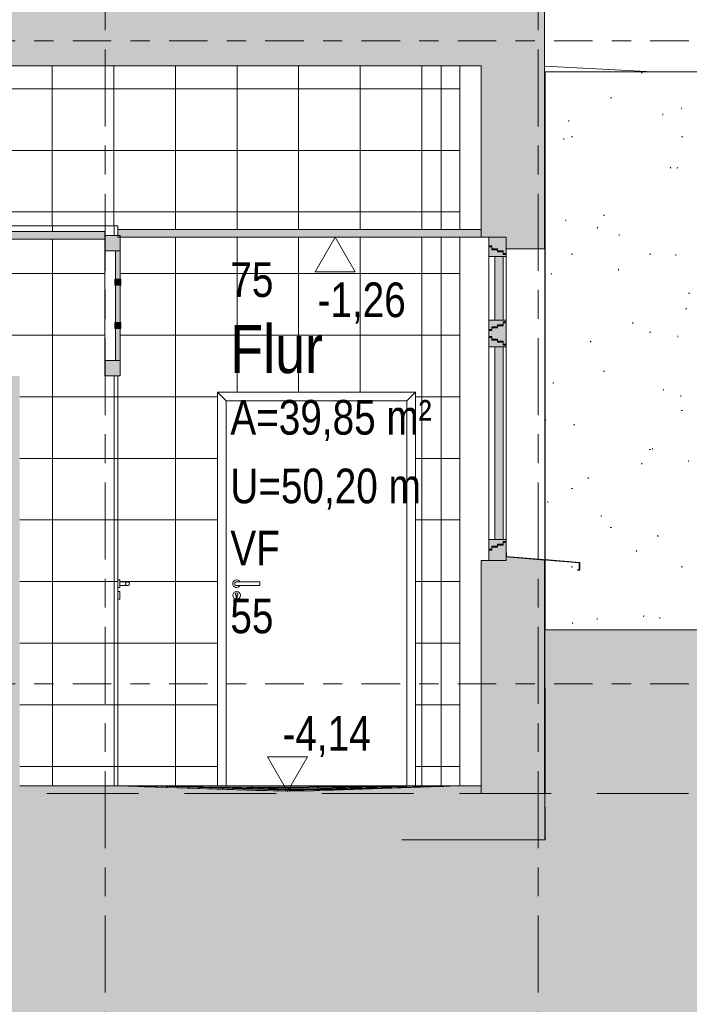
# Model space of a CAD drawing. Header units: metres. Extents: x 2 to 230, y -14 to 869.
# Tile 35 of 71: x 69.37 to 72.84, y -8.04 to -2.92. Entities that reach past the tile are written whole.
import ezdxf

# ---------------------------------------------------------------- set-up
doc = ezdxf.new("R2010")
doc.units = ezdxf.units.M
for name, pattern in [('_Ebene_', [0.4, 0.2, -0.1, 0, -0.1]), ('_Rasterlinie_', [0.75, 0.4, -0.1, 0.15, -0.1]), ('Abgebrochen', [0.714375, 0.47625, -0.238125])]:
    doc.linetypes.add(name, pattern=pattern)
for name, color, linetype, lineweight in [('A_Detailelemente', 7, 'Continuous', 9), ('A_Ebenen', 50, 'Continuous', 5), ('A_Fassade', 113, 'Continuous', 5), ('A_Fenster', 45, 'Continuous', 5), ('A_Fenster_Glas', 5, 'Continuous', 5), ('A_Geschossdecken', 7, 'Continuous', 5), ('A_Geschossdecken_Oberflächenschraffur', 7, 'Continuous', 5), ('A_Geschossdecken_Schraffur', 7, 'Continuous', 5), ('A_Hoehenkoten', 124, 'Continuous', 5), ('A_Raster', 128, 'Continuous', 5), ('A_Raum-Txt', 16, 'Continuous', 5), ('A_Tuer', 128, 'Continuous', 5), ('A_Türen_Rahmen', 128, 'Continuous', 5), ('A_Wand', 244, 'Continuous', 5), ('A_Wand_Schraff', 1, 'Continuous', 5), ('A_Wände_Oberflächenschraffur', 244, 'Continuous', 5)]:
    doc.layers.add(name, color=color, linetype=linetype, lineweight=lineweight)
doc.styles.add('Arial', font='arial.ttf', dxfattribs={"width": 0.8, "height": 0.18})
doc.styles.add('Arial_B', font='txt', dxfattribs={"width": 0.8, "height": 0.25})
pattern_1 = [(0, (0.09625, 18.796), (0, 0.32), []), (90, (0.09625, 18.796), (-0.32, 2e-17), [])]
pattern_2 = [(0, (0.09525, 18.796), (0, 0.32), []), (90, (0.09525, 18.796), (-0.32, 2e-17), [])]
pattern_3 = [(0, (72.09325, 18.796), (0.001, 0.203), [0, 0, 0, 0, -0.002]), (0, (72.09325, 18.796), (0.001, 0.203), [-0.001, 0, -0.001, 0, 0, -0.001]), (0, (72.09325, 18.796), (0.001, 0.203), [-0.002, 0, 0, 0, -0.001]), (90.023, (72.09324663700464, 18.897), (-0.0002416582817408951, 0.6019999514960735), [0.006, -0.522, 0.006, -0.522, -2.816]), (90.023, (72.09324663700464, 18.897), (-0.0002416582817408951, 0.6019999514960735), [-1.056, 0.006, -1.05, 0.006, -0.522, -1.232]), (90.023, (72.09324663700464, 18.897), (-0.0002416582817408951, 0.6019999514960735), [-2.64, 0.006, -0.346, 0.006, -0.8740000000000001]), (269.977, (72.09424663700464, 19.304), (-0.0003235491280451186, -0.8059999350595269), [0.006, -0.522, 0.006, -0.522, -2.816]), (269.977, (72.09424663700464, 19.304), (-0.0003235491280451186, -0.8059999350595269), [-1.056, 0.006, -1.05, 0.006, -0.522, -1.232]), (269.977, (72.09424663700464, 19.304), (-0.0003235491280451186, -0.8059999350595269), [-2.64, 0.006, -0.346, 0.006, -0.8740000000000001])]
pattern_4 = [(0, (0.09525, 18.796), (0.813, 0.203), [0.007, -0.603, 0.007, -0.603, -3.251]), (0, (0.09525, 18.796), (0.813, 0.203), [-1.219, 0.007, -1.212, 0.007, -0.603, -1.422]), (0, (0.09525, 18.796), (0.813, 0.203), [-3.048, 0.007, -0.4, 0.007, -1.009]), (120, (0.40025, 18.897), (-0.58230316, 0.60257865), [0.007, -0.603, 0.007, -0.603, -3.251]), (120, (0.40025, 18.897), (-0.58230316, 0.60257865), [-1.219, 0.007, -1.212, 0.007, -0.603, -1.422]), (120, (0.40025, 18.897), (-0.58230316, 0.60257865), [-3.048, 0.007, -0.4, 0.007, -1.009]), (240, (0.50225, 19.304), (-0.23069684, -0.80557865), [0.007, -0.603, 0.007, -0.603, -3.251]), (240, (0.50225, 19.304), (-0.23069684, -0.80557865), [-1.219, 0.007, -1.212, 0.007, -0.603, -1.422]), (240, (0.50225, 19.304), (-0.23069684, -0.80557865), [-3.048, 0.007, -0.4, 0.007, -1.009])]
pattern_5 = [(1.256, (0.6932466, -8.47), (-8.767832e-05, 0.00399903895), []), (90, (0.69325, -8.47), (-0.32, -0.007), [])]
pattern_6 = [(358.28, (-0.6127534, -4.789), (0.00012006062, 0.00399819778), []), (90, (-0.61275, -4.789), (-0.32, 0.01), [])]
pattern_7 = [(0.165, (0.1702466, -7.144), (-1.727874e-05, 0.0059999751), []), (90, (0.17025, -7.144), (-0.32, -0.001), [])]

# ---------------------------------------------------------------- blocks, each defined once
blk = doc.blocks.new('TU DF 1 - Rahmenstock flächenbündig variabel - DL - H - 840 x 2040-8069373-G')
at = {"layer": 'A_Tuer', "color": 250, "lineweight": 9}
for p, q in [((26.4341, -5.8351), (26.4241, -5.8351)), ((26.4241, -5.8751), (26.4341, -5.8751)), ((26.4341, -5.8351), (26.4341, -5.8551)), ((26.4741, -5.8451), (26.4341, -5.8451)), ((26.4741, -5.8451), (26.4341, -5.8451)), ((26.4341, -5.8551), (26.4341, -5.8751)), ((26.4341, -5.8651), (26.4741, -5.8651)), ((26.4341, -5.8651), (26.4741, -5.8651)), ((26.4341, -5.8951), (26.4241, -5.8951)), ((26.4341, -5.8951), (26.4341, -5.9151)), ((26.4341, -5.9151), (26.4341, -5.9351)), ((26.4241, -5.9351), (26.4341, -5.9351))]:
    blk.add_line(p, q, dxfattribs=at)
for start, end in [(0, 180), (0, 180), (180, 0), (180, 0)]:
    blk.add_arc((26.4741, -5.8551), 0.01, start, end, dxfattribs=at)
for points, knots in [([(26.4838, -5.8577), (26.4837, -5.8581), (26.4834, -5.8589), (26.4828, -5.8601), (26.4822, -5.861), (26.4816, -5.8617), (26.481, -5.8623), (26.4802, -5.8631), (26.4793, -5.8637), (26.4785, -5.8641), (26.4779, -5.8643), (26.4773, -5.8646), (26.4767, -5.8648), (26.4761, -5.8649), (26.4754, -5.865), (26.4748, -5.8651), (26.4741, -5.8651), (26.4735, -5.8651), (26.4728, -5.865), (26.4722, -5.8649), (26.4715, -5.8648), (26.4709, -5.8646), (26.4703, -5.8643), (26.4697, -5.8641), (26.4691, -5.8638), (26.4686, -5.8634), (26.4678, -5.8629), (26.4672, -5.8623), (26.4666, -5.8617), (26.466, -5.861), (26.4654, -5.8601), (26.4649, -5.8589), (26.4643, -5.8573), (26.4641, -5.856), (26.4641, -5.8551)], [0.0833333, 0.0833333, 0.0833333, 0.0833333, 0.125, 0.1666667, 0.2083333, 0.2291667, 0.25, 0.2916667, 0.3333333, 0.3541667, 0.375, 0.3958333, 0.4166667, 0.4375, 0.4583333, 0.4791667, 0.5, 0.5208333, 0.5416667, 0.5625, 0.5833333, 0.6041667, 0.625, 0.6458333, 0.6666667, 0.6875, 0.7083333, 0.75, 0.7708333, 0.7916667, 0.8333333, 0.875, 0.9166667, 1, 1, 1, 1]), ([(26.4838, -5.8577), (26.4837, -5.8581), (26.4834, -5.8589), (26.4828, -5.8601), (26.4822, -5.861), (26.4816, -5.8617), (26.481, -5.8623), (26.4802, -5.8631), (26.4793, -5.8637), (26.4785, -5.8641), (26.4779, -5.8643), (26.4773, -5.8646), (26.4767, -5.8648), (26.4761, -5.8649), (26.4754, -5.865), (26.4748, -5.8651), (26.4741, -5.8651), (26.4735, -5.8651), (26.4728, -5.865), (26.4722, -5.8649), (26.4715, -5.8648), (26.4709, -5.8646), (26.4703, -5.8643), (26.4697, -5.8641), (26.4691, -5.8638), (26.4686, -5.8634), (26.4678, -5.8629), (26.4672, -5.8623), (26.4666, -5.8617), (26.466, -5.861), (26.4654, -5.8601), (26.4649, -5.8589), (26.4643, -5.8573), (26.4641, -5.856), (26.4641, -5.8551)], [0.0833333, 0.0833333, 0.0833333, 0.0833333, 0.125, 0.1666667, 0.2083333, 0.2291667, 0.25, 0.2916667, 0.3333333, 0.3541667, 0.375, 0.3958333, 0.4166667, 0.4375, 0.4583333, 0.4791667, 0.5, 0.5208333, 0.5416667, 0.5625, 0.5833333, 0.6041667, 0.625, 0.6458333, 0.6666667, 0.6875, 0.7083333, 0.75, 0.7708333, 0.7916667, 0.8333333, 0.875, 0.9166667, 1, 1, 1, 1]), ([(26.4655, -5.8501), (26.4657, -5.8497), (26.466, -5.8492), (26.4666, -5.8485), (26.4672, -5.8479), (26.468, -5.8471), (26.4689, -5.8465), (26.4697, -5.8461), (26.4703, -5.8459), (26.4709, -5.8456), (26.4715, -5.8454), (26.4722, -5.8453), (26.4728, -5.8452), (26.4735, -5.8451), (26.4741, -5.8451), (26.4748, -5.8451), (26.4754, -5.8452), (26.4761, -5.8453), (26.4767, -5.8454), (26.4773, -5.8456), (26.4779, -5.8459), (26.4785, -5.8461), (26.4791, -5.8464), (26.4797, -5.8468), (26.4804, -5.8473), (26.481, -5.8479), (26.4816, -5.8485), (26.4822, -5.8492), (26.4828, -5.8501), (26.4834, -5.8513), (26.4837, -5.8521), (26.4838, -5.8525)], [0.1666667, 0.1666667, 0.1666667, 0.1666667, 0.2083333, 0.2291667, 0.25, 0.2916667, 0.3333333, 0.3541667, 0.375, 0.3958333, 0.4166667, 0.4375, 0.4583333, 0.4791667, 0.5, 0.5208333, 0.5416667, 0.5625, 0.5833333, 0.6041667, 0.625, 0.6458333, 0.6666667, 0.6875, 0.7083333, 0.75, 0.7708333, 0.7916667, 0.8333333, 0.875, 0.9166667, 0.9166667, 0.9166667, 0.9166667]), ([(26.4655, -5.8501), (26.4657, -5.8497), (26.466, -5.8492), (26.4666, -5.8485), (26.4672, -5.8479), (26.468, -5.8471), (26.4689, -5.8465), (26.4697, -5.8461), (26.4703, -5.8459), (26.4709, -5.8456), (26.4715, -5.8454), (26.4722, -5.8453), (26.4728, -5.8452), (26.4735, -5.8451), (26.4741, -5.8451), (26.4748, -5.8451), (26.4754, -5.8452), (26.4761, -5.8453), (26.4767, -5.8454), (26.4773, -5.8456), (26.4779, -5.8459), (26.4785, -5.8461), (26.4791, -5.8464), (26.4797, -5.8468), (26.4804, -5.8473), (26.481, -5.8479), (26.4816, -5.8485), (26.4822, -5.8492), (26.4828, -5.8501), (26.4834, -5.8513), (26.4837, -5.8521), (26.4838, -5.8525)], [0.1666667, 0.1666667, 0.1666667, 0.1666667, 0.2083333, 0.2291667, 0.25, 0.2916667, 0.3333333, 0.3541667, 0.375, 0.3958333, 0.4166667, 0.4375, 0.4583333, 0.4791667, 0.5, 0.5208333, 0.5416667, 0.5625, 0.5833333, 0.6041667, 0.625, 0.6458333, 0.6666667, 0.6875, 0.7083333, 0.75, 0.7708333, 0.7916667, 0.8333333, 0.875, 0.9166667, 0.9166667, 0.9166667, 0.9166667])]:
    blk.add_open_spline(points, degree=3, knots=knots, dxfattribs=at)
blk = doc.blocks.new('TU DF 1 - Rahmenstock flächenbündig variabel - DL - H - 840 x 2000-8069389-G')
at = {"layer": 'A_Tuer', "color": 250, "lineweight": 9}
for p, q in [((27.161, -5.8451), (27.041, -5.8451)), ((27.161, -5.8451), (27.041, -5.8451)), ((27.041, -5.8651), (27.161, -5.8651)), ((27.041, -5.8651), (27.161, -5.8651)), ((27.161, -5.8451), (27.161, -5.8551)), ((27.161, -5.8451), (27.161, -5.8551)), ((27.161, -5.8551), (27.161, -5.8651)), ((27.161, -5.8551), (27.161, -5.8651)), ((27.0386, -5.9286), (27.0386, -5.9166)), ((27.0434, -5.9166), (27.0434, -5.9286))]:
    blk.add_line(p, q, dxfattribs=at)
for centre, radius, start, end in [((27.041, -5.8551), 0.02, 30, 180), ((27.041, -5.8551), 0.02, 180, 330), ((27.041, -5.9151), 0.02, 0, 180), ((27.041, -5.9151), 0.02, 180, 360), ((27.041, -5.9101), 0.00699, 290.0706, 249.9294), ((27.041, -5.9286), 0.0024, 180, 0)]:
    blk.add_arc(centre, radius, start, end, dxfattribs=at)
for points, knots in [([(27.031, -5.8551), (27.031, -5.8542), (27.0312, -5.8529), (27.0318, -5.8513), (27.0324, -5.8501), (27.033, -5.8492), (27.0335, -5.8485), (27.0341, -5.8479), (27.0349, -5.8471), (27.0358, -5.8465), (27.0366, -5.8461), (27.0372, -5.8459), (27.0378, -5.8456), (27.0384, -5.8454), (27.0391, -5.8453), (27.0397, -5.8452), (27.0404, -5.8451), (27.0408, -5.8451), (27.041, -5.8451)], [0, 0, 0, 0, 0.0833333, 0.125, 0.1666667, 0.2083333, 0.2291667, 0.25, 0.2916667, 0.3333333, 0.3541667, 0.375, 0.3958333, 0.4166667, 0.4375, 0.4583333, 0.4791667, 0.5, 0.5, 0.5, 0.5]), ([(27.031, -5.8551), (27.031, -5.8542), (27.0312, -5.8529), (27.0318, -5.8513), (27.0324, -5.8501), (27.033, -5.8492), (27.0335, -5.8485), (27.0341, -5.8479), (27.0349, -5.8471), (27.0358, -5.8465), (27.0366, -5.8461), (27.0372, -5.8459), (27.0378, -5.8456), (27.0384, -5.8454), (27.0391, -5.8453), (27.0397, -5.8452), (27.0404, -5.8451), (27.0408, -5.8451), (27.041, -5.8451)], [0, 0, 0, 0, 0.0833333, 0.125, 0.1666667, 0.2083333, 0.2291667, 0.25, 0.2916667, 0.3333333, 0.3541667, 0.375, 0.3958333, 0.4166667, 0.4375, 0.4583333, 0.4791667, 0.5, 0.5, 0.5, 0.5]), ([(27.041, -5.8651), (27.0408, -5.8651), (27.0404, -5.8651), (27.0397, -5.865), (27.0391, -5.8649), (27.0384, -5.8648), (27.0378, -5.8646), (27.0372, -5.8643), (27.0366, -5.8641), (27.036, -5.8638), (27.0355, -5.8634), (27.0348, -5.8629), (27.0341, -5.8623), (27.0335, -5.8617), (27.033, -5.861), (27.0324, -5.8601), (27.0318, -5.8589), (27.0312, -5.8573), (27.031, -5.856), (27.031, -5.8551)], [0.5, 0.5, 0.5, 0.5, 0.5208333, 0.5416667, 0.5625, 0.5833333, 0.6041667, 0.625, 0.6458333, 0.6666667, 0.6875, 0.7083333, 0.75, 0.7708333, 0.7916667, 0.8333333, 0.875, 0.9166667, 1, 1, 1, 1]), ([(27.041, -5.8651), (27.0408, -5.8651), (27.0404, -5.8651), (27.0397, -5.865), (27.0391, -5.8649), (27.0384, -5.8648), (27.0378, -5.8646), (27.0372, -5.8643), (27.0366, -5.8641), (27.036, -5.8638), (27.0355, -5.8634), (27.0348, -5.8629), (27.0341, -5.8623), (27.0335, -5.8617), (27.033, -5.861), (27.0324, -5.8601), (27.0318, -5.8589), (27.0312, -5.8573), (27.031, -5.856), (27.031, -5.8551)], [0.5, 0.5, 0.5, 0.5, 0.5208333, 0.5416667, 0.5625, 0.5833333, 0.6041667, 0.625, 0.6458333, 0.6666667, 0.6875, 0.7083333, 0.75, 0.7708333, 0.7916667, 0.8333333, 0.875, 0.9166667, 1, 1, 1, 1])]:
    blk.add_open_spline(points, degree=3, knots=knots, dxfattribs=at)
at = {"layer": 'A_Türen_Rahmen', "color": 250, "lineweight": 9}
for p, q in [((26.986, -4.9051), (26.941, -4.8601)), ((26.941, -4.8601), (26.941, -6.9051)), ((27.971, -4.8601), (26.941, -4.8601)), ((26.986, -4.9051), (26.986, -6.9051)), ((26.986, -4.9051), (27.926, -4.9051)), ((27.971, -4.8601), (27.926, -4.9051)), ((27.926, -4.9051), (27.926, -6.9051)), ((27.971, -6.9051), (27.971, -4.8601))]:
    blk.add_line(p, q, dxfattribs=at)
blk = doc.blocks.new('FE 2 tlg - waagrecht geteilt - 1200 x 1680-8069427-G')
at = {"layer": 'A_Fenster', "lineweight": 9}
h = blk.add_hatch(color=253, dxfattribs=at)
h.paths.add_polyline_path([(28.3513, -5.6751), (28.3663, -5.6751), (28.3663, -5.6601), (28.3963, -5.6601), (28.3963, -5.6501), (28.4263, -5.6501), (28.4263, -5.6351), (28.4413, -5.6351), (28.4413, -5.6251), (28.3513, -5.6251)], flags=0)
h.paths.add_polyline_path([(28.4413, -4.6251), (28.4413, -4.6151), (28.4263, -4.6151), (28.4263, -4.6001), (28.3963, -4.6001), (28.3963, -4.5901), (28.3663, -4.5901), (28.3663, -4.5751), (28.3513, -4.5751), (28.3513, -4.6251)], flags=0)
at = {"layer": 'A_Fenster_Glas', "lineweight": 9}
h = blk.add_hatch(color=253, dxfattribs=at)
h.paths.add_polyline_path([(28.3513, -5.7351), (28.4413, -5.7351), (28.4413, -5.6401), (28.4263, -5.6401), (28.4263, -5.6551), (28.3963, -5.6551), (28.3963, -5.6651), (28.3663, -5.6651), (28.3663, -5.6801), (28.3513, -5.6801)], flags=0)
h.paths.add_polyline_path([(28.4263, -4.6101), (28.4413, -4.6101), (28.4413, -4.5001), (28.4263, -4.5001), (28.4263, -4.5151), (28.3963, -4.5151), (28.3963, -4.5251), (28.3663, -4.5251), (28.3663, -4.5401), (28.3513, -4.5401), (28.3513, -4.5701), (28.3663, -4.5701), (28.3663, -4.5851), (28.3963, -4.5851), (28.3963, -4.5951), (28.4263, -4.5951)], flags=0)
h.paths.add_polyline_path([(28.4263, -4.1401), (28.4413, -4.1401), (28.4413, -4.0551), (28.3513, -4.0551), (28.3513, -4.1001), (28.3663, -4.1001), (28.3663, -4.1151), (28.3963, -4.1151), (28.3963, -4.1251), (28.4263, -4.1251)], flags=0)
h = blk.add_hatch(color=253, dxfattribs=at)
h.paths.add_polyline_path([(28.3513, -4.5351), (28.3663, -4.5351), (28.3663, -4.5201), (28.3963, -4.5201), (28.3963, -4.5101), (28.4263, -4.5101), (28.4263, -4.4951), (28.4413, -4.4951), (28.4413, -4.4851), (28.3513, -4.4851)], flags=0)
h.paths.add_polyline_path([(28.4413, -4.1551), (28.4413, -4.1451), (28.4263, -4.1451), (28.4263, -4.1301), (28.3963, -4.1301), (28.3963, -4.1201), (28.3663, -4.1201), (28.3663, -4.1051), (28.3513, -4.1051), (28.3513, -4.1551)], flags=0)
for points in [[(28.4263, -4.4851), (28.4263, -4.1551), (28.3823, -4.1551), (28.3823, -4.4851)], [(28.4263, -5.6251), (28.4263, -4.6251), (28.3823, -4.6251), (28.3823, -5.6251)], [(28.8233, -5.7849), (28.8233, -5.7449), (28.4433, -5.7133), (28.4433, -5.6951), (28.4413, -5.6951), (28.4413, -5.7151), (28.8213, -5.7468), (28.8213, -5.7829), (28.8113, -5.7829), (28.8113, -5.7849)]]:
    blk.add_hatch(color=253, dxfattribs=at).paths.add_polyline_path(points, flags=0)
at = {"layer": 'A_Fenster', "color": 250, "lineweight": 9}
for p, q in [((28.3513, -4.0551), (28.3513, -4.1001)), ((28.4413, -4.0551), (28.3513, -4.0551)), ((28.4413, -4.1401), (28.4413, -4.0551)), ((28.3513, -4.1001), (28.3663, -4.1001)), ((28.3663, -4.1051), (28.3513, -4.1051)), ((28.3513, -4.1051), (28.3513, -4.1551)), ((28.3514, -4.1052), (28.3514, -4.1001)), ((28.3663, -4.1001), (28.3663, -4.1151)), ((28.3663, -4.1201), (28.3663, -4.1051)), ((28.3663, -4.1151), (28.3963, -4.1151)), ((28.3963, -4.1201), (28.3663, -4.1201)), ((28.3664, -4.1201), (28.3664, -4.1151)), ((28.3963, -4.1151), (28.3963, -4.1251)), ((28.3963, -4.1301), (28.3963, -4.1201)), ((28.3963, -4.1251), (28.4263, -4.1251)), ((28.4263, -4.1301), (28.3963, -4.1301)), ((28.3964, -4.1302), (28.3964, -4.1251)), ((28.4263, -4.1251), (28.4263, -4.1401)), ((28.4263, -4.1451), (28.4263, -4.1301)), ((28.4263, -4.1401), (28.4413, -4.1401)), ((28.4264, -4.1401), (28.4264, -4.1452)), ((28.4413, -4.1401), (28.4414, -4.1401)), ((28.4414, -4.1401), (28.4414, -4.1551)), ((28.3513, -4.1551), (28.4413, -4.1551)), ((28.3514, -4.4851), (28.3514, -4.1551)), ((28.4413, -4.1451), (28.4263, -4.1451)), ((28.4413, -4.1551), (28.4413, -4.1451)), ((28.4414, -4.1451), (28.4413, -4.1451)), ((28.4414, -4.1551), (28.4414, -4.1451)), ((28.4414, -4.1551), (28.4414, -4.4851)), ((28.4413, -4.4851), (28.3513, -4.4851)), ((28.3513, -4.4851), (28.3513, -4.5351)), ((28.4263, -4.5101), (28.4263, -4.4951)), ((28.4263, -4.4951), (28.4413, -4.4951)), ((28.4413, -4.5001), (28.4263, -4.5001)), ((28.4263, -4.5001), (28.4263, -4.5151)), ((28.4264, -4.495), (28.4264, -4.5001)), ((28.4413, -4.4951), (28.4413, -4.4851)), ((28.4413, -4.4951), (28.4414, -4.4951)), ((28.4413, -4.6101), (28.4413, -4.5001)), ((28.4414, -4.5001), (28.4413, -4.5001)), ((28.4414, -4.4951), (28.4414, -4.4851)), ((28.4414, -4.4851), (28.4414, -4.5001)), ((28.3513, -4.5351), (28.3663, -4.5351)), ((28.3513, -4.5401), (28.3513, -4.5701)), ((28.3663, -4.5401), (28.3513, -4.5401)), ((28.3514, -4.5401), (28.3514, -4.535)), ((28.3663, -4.5351), (28.3663, -4.5201)), ((28.3663, -4.5201), (28.3963, -4.5201)), ((28.3963, -4.5251), (28.3663, -4.5251)), ((28.3663, -4.5251), (28.3663, -4.5401)), ((28.3664, -4.5251), (28.3664, -4.5201)), ((28.3963, -4.5201), (28.3963, -4.5101)), ((28.3963, -4.5101), (28.4263, -4.5101)), ((28.4263, -4.5151), (28.3963, -4.5151)), ((28.3963, -4.5151), (28.3963, -4.5251)), ((28.3964, -4.5151), (28.3964, -4.51)), ((28.3513, -4.5701), (28.3663, -4.5701)), ((28.3663, -4.5751), (28.3513, -4.5751)), ((28.3513, -4.5751), (28.3513, -4.6251)), ((28.3514, -4.5752), (28.3514, -4.5701)), ((28.3663, -4.5701), (28.3663, -4.5851)), ((28.3663, -4.5901), (28.3663, -4.5751)), ((28.3663, -4.5851), (28.3963, -4.5851)), ((28.3963, -4.5901), (28.3663, -4.5901)), ((28.3664, -4.5901), (28.3664, -4.5851)), ((28.3963, -4.5851), (28.3963, -4.5951)), ((28.3963, -4.6001), (28.3963, -4.5901)), ((28.3963, -4.5951), (28.4263, -4.5951)), ((28.4263, -4.6001), (28.3963, -4.6001)), ((28.3964, -4.6002), (28.3964, -4.5951)), ((28.4263, -4.5951), (28.4263, -4.6101)), ((28.4263, -4.6151), (28.4263, -4.6001)), ((28.3513, -4.6251), (28.4413, -4.6251)), ((28.3514, -5.6251), (28.3514, -4.6251)), ((28.4263, -4.6101), (28.4413, -4.6101)), ((28.4413, -4.6151), (28.4263, -4.6151)), ((28.4264, -4.6101), (28.4264, -4.6152)), ((28.4413, -4.6101), (28.4414, -4.6101)), ((28.4413, -4.6251), (28.4413, -4.6151)), ((28.4414, -4.6151), (28.4413, -4.6151)), ((28.4414, -4.6101), (28.4414, -4.6251)), ((28.4414, -4.6251), (28.4414, -4.6151)), ((28.4414, -4.6251), (28.4414, -5.6251)), ((28.4413, -5.6251), (28.3513, -5.6251)), ((28.3513, -5.6251), (28.3513, -5.6751)), ((28.4413, -5.6351), (28.4413, -5.6251)), ((28.4414, -5.6351), (28.4414, -5.6251)), ((28.4414, -5.6251), (28.4414, -5.6401)), ((28.3513, -5.6751), (28.3663, -5.6751)), ((28.3514, -5.6801), (28.3514, -5.675)), ((28.3663, -5.6751), (28.3663, -5.6601)), ((28.3663, -5.6601), (28.3963, -5.6601)), ((28.3963, -5.6651), (28.3663, -5.6651)), ((28.3663, -5.6651), (28.3663, -5.6801)), ((28.3664, -5.6651), (28.3664, -5.6601)), ((28.3963, -5.6601), (28.3963, -5.6501)), ((28.3963, -5.6501), (28.4263, -5.6501)), ((28.4263, -5.6551), (28.3963, -5.6551)), ((28.3963, -5.6551), (28.3963, -5.6651)), ((28.3964, -5.6551), (28.3964, -5.65)), ((28.4263, -5.6501), (28.4263, -5.6351)), ((28.4263, -5.6351), (28.4413, -5.6351)), ((28.4413, -5.6401), (28.4263, -5.6401)), ((28.4263, -5.6401), (28.4263, -5.6551)), ((28.4264, -5.635), (28.4264, -5.6401)), ((28.4413, -5.6351), (28.4414, -5.6351)), ((28.4413, -5.7351), (28.4413, -5.6401)), ((28.4414, -5.6401), (28.4413, -5.6401)), ((28.3663, -5.6801), (28.3513, -5.6801)), ((28.3513, -5.6801), (28.3513, -5.7351)), ((28.4433, -5.6951), (28.4413, -5.6951)), ((28.4413, -5.6951), (28.4413, -5.7151)), ((28.4413, -5.7151), (28.8213, -5.7468)), ((28.4433, -5.7133), (28.4433, -5.6951)), ((28.4433, -5.6951), (28.4434, -5.6951)), ((28.8233, -5.7449), (28.4433, -5.7133)), ((28.4434, -5.7133), (28.4433, -5.7133)), ((28.4434, -5.7133), (28.4434, -5.6951)), ((28.3513, -5.7351), (28.4413, -5.7351)), ((28.8213, -5.7468), (28.8213, -5.7829)), ((28.8233, -5.7849), (28.8233, -5.7449)), ((28.8233, -5.7449), (28.8234, -5.7449)), ((28.8234, -5.7849), (28.8234, -5.7449)), ((28.8213, -5.7829), (28.8113, -5.7829)), ((28.8113, -5.7829), (28.8113, -5.7849)), ((28.8113, -5.7849), (28.8233, -5.7849)), ((28.8233, -5.7849), (28.8234, -5.7849))]:
    blk.add_line(p, q, dxfattribs=at)
at = {"layer": 'A_Fenster_Glas', "color": 250, "lineweight": 9}
for p, q in [((28.4263, -4.1551), (28.3823, -4.1551)), ((28.3823, -4.1551), (28.3823, -4.4851)), ((28.4263, -4.4851), (28.4263, -4.1551)), ((28.4264, -4.1551), (28.4264, -4.4851)), ((28.3823, -4.4851), (28.4263, -4.4851)), ((28.4263, -4.6251), (28.3823, -4.6251)), ((28.3823, -4.6251), (28.3823, -5.6251)), ((28.4263, -5.6251), (28.4263, -4.6251)), ((28.4264, -4.6251), (28.4264, -5.6251)), ((28.3823, -5.6251), (28.4263, -5.6251))]:
    blk.add_line(p, q, dxfattribs=at)
blk = doc.blocks.new('FE 2 tlg - waagrecht geteilt - 1200 x 1680-V6-G')
at = {"layer": 'A_Fenster', "color": 250, "lineweight": 9}
for p, q in [((28.8028, -5.7431), (28.642, -5.7297)), ((28.642, -5.7298), (28.802, -5.7431)), ((28.802, -5.7431), (28.824, -5.7449)), ((28.8248, -5.7449), (28.8028, -5.7431)), ((28.824, -5.7449), (28.8248, -5.7449)), ((28.824, -5.7449), (28.824, -5.7849)), ((28.8248, -5.7849), (28.8248, -5.7449)), ((28.824, -5.7849), (28.8248, -5.7849))]:
    blk.add_line(p, q, dxfattribs=at)
blk = doc.blocks.new('System Panel - Glazed center-8069744-G')
at = {"layer": 'A_Fassade', "lineweight": 9}
blk.add_hatch(color=253, dxfattribs=at).paths.add_polyline_path([(26.4116, -4.6951), (26.4366, -4.6951), (26.4366, -4.5284), (26.4116, -4.5284)], flags=0)
at = {"layer": 'A_Fassade', "color": 250, "lineweight": 9}
for p, q in [((26.4366, -4.5284), (26.4116, -4.5284)), ((26.4116, -4.5284), (26.4116, -4.6951)), ((26.4366, -4.6951), (26.4366, -4.5284)), ((26.4116, -4.6951), (26.4366, -4.6951))]:
    blk.add_line(p, q, dxfattribs=at)
blk = doc.blocks.new('System Panel - Glazed center-8069748-G')
at = {"layer": 'A_Fassade', "lineweight": 9}
blk.add_hatch(color=253, dxfattribs=at).paths.add_polyline_path([(26.4116, -4.2734), (26.4366, -4.2734), (26.4366, -4.1251), (26.4116, -4.1251)], flags=0)
at = {"layer": 'A_Fassade', "color": 250, "lineweight": 9}
for p, q in [((26.4366, -4.1251), (26.4116, -4.1251)), ((26.4116, -4.1251), (26.4116, -4.2734)), ((26.4366, -4.2734), (26.4366, -4.1251)), ((26.4116, -4.2734), (26.4366, -4.2734))]:
    blk.add_line(p, q, dxfattribs=at)
blk = doc.blocks.new('System Panel - Glazed center-8069752-G')
at = {"layer": 'A_Fassade', "lineweight": 9}
blk.add_hatch(color=253, dxfattribs=at).paths.add_polyline_path([(26.4366, -4.4984), (26.4366, -4.3034), (26.4116, -4.3034), (26.4116, -4.4984)], flags=0)
at = {"layer": 'A_Fassade', "color": 250, "lineweight": 9}
for p, q in [((26.4366, -4.3034), (26.4116, -4.3034)), ((26.4116, -4.3034), (26.4116, -4.4984)), ((26.4366, -4.4984), (26.4366, -4.3034)), ((26.4116, -4.4984), (26.4366, -4.4984))]:
    blk.add_line(p, q, dxfattribs=at)
blk = doc.blocks.new('Rectangular Mullion - 80mm x 80mm-8069755-G')
at = {"layer": 'A_Fassade', "lineweight": 9}
blk.add_hatch(color=253, dxfattribs=at).paths.add_polyline_path([(26.4366, -4.7751), (26.4366, -4.6951), (26.3566, -4.6951), (26.3566, -4.7751)], flags=0)
at = {"layer": 'A_Fassade', "color": 250, "lineweight": 9}
for p, q in [((26.4366, -4.6951), (26.3566, -4.6951)), ((26.3566, -4.6951), (26.3566, -4.7751)), ((26.4366, -4.7751), (26.4366, -4.6951)), ((26.3566, -4.7751), (26.4366, -4.7751))]:
    blk.add_line(p, q, dxfattribs=at)
blk = doc.blocks.new('Rectangular Mullion - 80mm x 80mm-8069764-G')
at = {"layer": 'A_Fassade', "lineweight": 9}
blk.add_hatch(color=253, dxfattribs=at).paths.add_polyline_path([(26.4366, -4.1251), (26.4366, -4.0451), (26.3566, -4.0451), (26.3566, -4.1251)], flags=0)
at = {"layer": 'A_Fassade', "color": 250, "lineweight": 9}
for p, q in [((26.4366, -4.0451), (26.3566, -4.0451)), ((26.3566, -4.0451), (26.3566, -4.1251)), ((26.4366, -4.1251), (26.4366, -4.0451)), ((26.3566, -4.1251), (26.4366, -4.1251))]:
    blk.add_line(p, q, dxfattribs=at)
blk = doc.blocks.new('Rectangular Mullion - 80mm x 80mm-8069768-G')
at = {"layer": 'A_Fassade', "color": 250, "lineweight": 9}
blk.add_line((26.3566, -4.2884), (26.3566, -4.5134), dxfattribs=at)
blk = doc.blocks.new('Rectangular Mullion - 80mm x 80mm-8069769-G')
at = {"layer": 'A_Fassade', "color": 250, "lineweight": 9}
blk.add_line((26.3566, -4.1251), (26.3566, -4.2884), dxfattribs=at)
blk = doc.blocks.new('Rectangular Mullion - 80mm x 80mm-8069770-G')
at = {"layer": 'A_Fassade', "color": 250, "lineweight": 9}
blk.add_line((26.3566, -4.5134), (26.3566, -4.6951), dxfattribs=at)
blk = doc.blocks.new('Rectangular Mullion - 30mm Square-8069772-G')
at = {"layer": 'A_Fassade', "lineweight": 9}
blk.add_hatch(color=253, dxfattribs=at).paths.add_polyline_path([(26.4391, -4.3034), (26.4391, -4.2734), (26.4091, -4.2734), (26.4091, -4.3034)], flags=0)
at = {"layer": 'A_Fassade', "color": 250, "lineweight": 9}
for p, q in [((26.4391, -4.2734), (26.4091, -4.2734)), ((26.4091, -4.2734), (26.4091, -4.3034)), ((26.4391, -4.3034), (26.4391, -4.2734)), ((26.4091, -4.3034), (26.4391, -4.3034))]:
    blk.add_line(p, q, dxfattribs=at)
blk = doc.blocks.new('Höhenkoten - leer-6237472-G')
at = {"layer": 'A_Hoehenkoten'}
for p, q in [((-21.5123, -9.1401), (-21.7201, -9.1401)), ((-21.6162, -9.3201), (-21.7201, -9.1401)), ((-21.6162, -9.3201), (-21.5123, -9.1401))]:
    blk.add_line(p, q, dxfattribs=at)

msp = doc.modelspace()

# ---------------------------------------------------------------- hatches: boundary and pattern name
at = {"layer": 'A_Detailelemente'}
msp.add_hatch(color=254, dxfattribs=at).paths.add_polyline_path([(73.8044, -13.2636), (77.5778, -13.2636), (77.5778, -3.5972), (77.5566, -3.5972), (75.0032, -3.535), (75.0032, -3.4313), (74.5135, -3.4313), (74.5135, -6.3951), (74.9512, -6.3951), (74.9512, -7.2451), (73.8712, -7.2451), (73.8712, -6.3951), (72.0969, -6.3951), (72.0969, -7.1851), (72.4312, -7.1851), (72.4312, -8.0351), (71.3512, -8.0351), (71.3512, -7.1851), (63.9041, -7.1851), (63.9041, -8.0351), (62.9728, -8.0351), (62.9728, -7.1851), (57.5214, -7.1851), (57.5214, -9.5651), (57.7928, -9.5651), (57.7928, -10.0651), (56.7928, -10.0651), (56.7928, -9.5651), (44.8133, -9.5651), (44.8133, -10.0651), (43.8133, -10.0651), (43.8133, -9.5651), (21.6076, -9.5651), (21.6076, -10.2851), (20.1076, -10.2851), (20.1076, -9.5651), (20.2308, -9.5651), (20.2308, -3.7704), (17.2026, -3.8625), (17.2026, -13.2636), (70.0309, -13.2636)], flags=0)
at = {"layer": 'A_Geschossdecken_Oberflächenschraffur'}
h = msp.add_hatch(dxfattribs=at)
h.set_pattern_fill('FP_35', color=133, style=0, pattern_type=2)
h.set_pattern_definition(pattern_6)
h.paths.add_polyline_path([(70.7687, -6.9333), (70.7687, -6.9326), (70.7602, -6.9151), (69.8764, -6.9051), (70.5974, -6.9293), (70.7602, -6.9331)], flags=0)
h = msp.add_hatch(dxfattribs=at)
h.set_pattern_fill('FP_35', color=133, style=0, pattern_type=2)
h.set_pattern_definition(pattern_6)
h.paths.add_polyline_path([(70.7687, -6.9333), (70.7687, -6.9326), (70.7602, -6.9151), (69.8764, -6.9051), (70.5974, -6.9293), (70.7602, -6.9331)], flags=0)
h = msp.add_hatch(dxfattribs=at)
h.set_pattern_fill('FP_36', color=133, style=0, pattern_type=2)
h.set_pattern_definition(pattern_7)
h.paths.add_polyline_path([(70.7602, -6.9151), (71.6535, -6.9051), (69.8764, -6.9051), (70.5974, -6.9133)], flags=0)
h = msp.add_hatch(dxfattribs=at)
h.set_pattern_fill('FP_36', color=133, style=0, pattern_type=2)
h.set_pattern_definition(pattern_7)
h.paths.add_polyline_path([(70.7602, -6.9151), (71.6535, -6.9051), (69.8764, -6.9051), (70.5974, -6.9133)], flags=0)
h = msp.add_hatch(dxfattribs=at)
h.set_pattern_fill('FP_34', color=133, style=0, pattern_type=2)
h.set_pattern_definition(pattern_5)
h.paths.add_polyline_path([(70.7691, -6.9333), (70.9743, -6.9282), (71.6532, -6.9051), (70.7602, -6.9151), (70.7687, -6.9326)], flags=0)
h = msp.add_hatch(dxfattribs=at)
h.set_pattern_fill('FP_34', color=133, style=0, pattern_type=2)
h.set_pattern_definition(pattern_5)
h.paths.add_polyline_path([(70.7691, -6.9333), (70.9743, -6.9282), (71.6532, -6.9051), (70.7602, -6.9151), (70.7687, -6.9326)], flags=0)
at = {"layer": 'A_Geschossdecken_Schraffur', "lineweight": 9}
for points in [[(64.3708, -3.1651), (71.8912, -3.1651), (71.8912, -2.8151), (57.108, -2.8151), (57.108, -3.1651), (62.484, -3.1651)], [(66.2575, -4.0651), (69.8089, -4.0651), (69.8089, -4.0251), (63.5864, -4.0251), (63.5864, -4.0651), (64.3708, -4.0651)], [(71.7635, -4.0551), (71.7635, -4.0151), (69.8764, -4.0151), (69.8764, -4.0551), (71.446, -4.0551)], [(73.8712, -6.3951), (74.5135, -6.3951), (74.5135, -6.0951), (72.0936, -6.0951), (72.0936, -6.3951), (73.8044, -6.3951)], [(69.5592, -6.9451), (71.7635, -6.9451), (71.7635, -6.9051), (71.6535, -6.9051), (70.8956, -6.9308), (70.7687, -6.9333), (70.5974, -6.9293), (69.8764, -6.9051), (69.3664, -6.9051), (69.3664, -6.9451)], [(62.9728, -7.1851), (72.0936, -7.1851), (72.0936, -6.9451), (57.1614, -6.9451), (57.1614, -7.1851), (62.484, -7.1851)], [(71.3512, -8.0351), (72.4312, -8.0351), (72.4312, -7.1851), (71.3512, -7.1851), (71.3512, -7.5986)]]:
    msp.add_hatch(color=253, dxfattribs=at).paths.add_polyline_path(points, flags=0)
at = {"layer": 'A_Wand_Schraff', "lineweight": 9}
h = msp.add_hatch(color=253, dxfattribs=at)
h.paths.add_polyline_path([(71.7635, -6.9451), (72.0935, -6.9451), (72.0935, -5.7318), (71.8935, -5.7151), (71.8935, -5.7351), (71.7635, -5.7351), (71.7635, -6.6597)], flags=0)
h.paths.add_polyline_path([(72.0935, -4.1151), (72.0935, -2.7951), (71.7635, -2.7951), (71.7635, -2.8151), (71.8912, -2.8151), (71.8912, -3.1651), (71.7635, -3.1651), (71.7635, -4.0551), (71.8935, -4.0551), (71.8935, -4.1151), (71.9177, -4.1151)], flags=0)
msp.add_hatch(color=253, dxfattribs=at).paths.add_polyline_path([(69.3664, -6.9451), (69.3664, -4.7751), (69.2564, -4.7751), (69.2564, -6.9451)], flags=0)
at = {"layer": 'A_Wände_Oberflächenschraffur'}
h = msp.add_hatch(dxfattribs=at)
h.set_pattern_fill('FP_1', color=17, style=0, pattern_type=2)
h.set_pattern_definition(pattern_2)
h.paths.add_polyline_path([(69.8863, -6.9051), (70.3933, -6.9051), (70.3933, -4.8601), (71.4233, -4.8601), (71.4233, -6.9051), (71.5565, -6.9051), (71.5565, -4.0551), (69.8889, -4.0551), (69.8889, -4.2734), (69.8914, -4.2734), (69.8914, -4.3034), (69.8889, -4.3034), (69.8889, -4.4984), (69.8914, -4.4984), (69.8914, -4.5284), (69.8889, -4.5284), (69.8889, -4.7751), (69.8764, -4.7751), (69.8764, -5.8351), (69.8864, -5.8358), (69.8864, -5.8451), (69.9289, -5.8461), (69.9314, -5.8464), (69.936, -5.8525), (69.936, -5.8577), (69.9334, -5.8622), (69.9264, -5.8651), (69.8864, -5.8651), (69.8864, -5.8751), (69.8764, -5.8751), (69.8764, -5.8951), (69.8864, -5.8958), (69.8864, -5.9351), (69.8764, -5.9351), (69.8764, -6.9051)], flags=0)
h.paths.add_polyline_path([(69.8764, -4.0151), (71.5565, -4.0151), (71.5565, -3.1651), (67.6119, -3.1651), (67.6119, -3.9951), (69.8764, -3.9951)], flags=0)
h = msp.add_hatch(dxfattribs=at)
h.set_pattern_fill('FP_1', color=17, style=0, pattern_type=2)
h.set_pattern_definition(pattern_2)
h.paths.add_polyline_path([(69.8863, -6.9051), (70.3933, -6.9051), (70.3933, -4.8601), (71.4233, -4.8601), (71.4233, -6.9051), (71.5565, -6.9051), (71.5565, -4.0551), (69.8889, -4.0551), (69.8889, -4.2734), (69.8914, -4.2734), (69.8914, -4.3034), (69.8889, -4.3034), (69.8889, -4.4984), (69.8914, -4.4984), (69.8914, -4.5284), (69.8889, -4.5284), (69.8889, -4.7751), (69.8764, -4.7751), (69.8764, -5.8351), (69.8864, -5.8358), (69.8864, -5.8451), (69.9289, -5.8461), (69.9314, -5.8464), (69.936, -5.8525), (69.936, -5.8577), (69.9334, -5.8622), (69.9264, -5.8651), (69.8864, -5.8651), (69.8864, -5.8751), (69.8764, -5.8751), (69.8764, -5.8951), (69.8864, -5.8958), (69.8864, -5.9351), (69.8764, -5.9351), (69.8764, -6.9051)], flags=0)
h.paths.add_polyline_path([(69.8764, -4.0151), (71.5565, -4.0151), (71.5565, -3.1651), (67.6119, -3.1651), (67.6119, -3.9951), (69.8764, -3.9951)], flags=0)
h = msp.add_hatch(dxfattribs=at)
h.set_pattern_fill('FP_1', color=17, style=0, pattern_type=2)
h.set_pattern_definition(pattern_2)
h.paths.add_polyline_path([(71.5665, -6.9051), (71.5665, -4.0551), (71.5565, -4.0551), (71.5565, -6.9051)], flags=0)
h.paths.add_polyline_path([(71.5665, -4.0151), (71.5665, -3.1651), (71.5565, -3.1651), (71.5565, -4.0151)], flags=0)
h = msp.add_hatch(dxfattribs=at)
h.set_pattern_fill('FP_1', color=17, style=0, pattern_type=2)
h.set_pattern_definition(pattern_2)
h.paths.add_polyline_path([(71.5665, -6.9051), (71.5665, -4.0551), (71.5565, -4.0551), (71.5565, -6.9051)], flags=0)
h.paths.add_polyline_path([(71.5665, -4.0151), (71.5665, -3.1651), (71.5565, -3.1651), (71.5565, -4.0151)], flags=0)
h = msp.add_hatch(dxfattribs=at)
h.set_pattern_fill('FP_1', color=17, style=0, pattern_type=2)
h.set_pattern_definition(pattern_2)
h.paths.add_polyline_path([(71.5665, -6.9051), (71.6537, -6.9051), (71.6537, -4.0551), (71.5665, -4.0551), (71.5665, -6.8018)], flags=0)
h.paths.add_polyline_path([(71.5665, -4.0151), (71.6537, -4.0151), (71.6537, -3.1651), (71.5665, -3.1651), (71.5665, -3.7247)], flags=0)
h = msp.add_hatch(dxfattribs=at)
h.set_pattern_fill('FP_1', color=17, style=0, pattern_type=2)
h.set_pattern_definition(pattern_2)
h.paths.add_polyline_path([(71.5665, -6.9051), (71.6537, -6.9051), (71.6537, -4.0551), (71.5665, -4.0551), (71.5665, -6.8018)], flags=0)
h.paths.add_polyline_path([(71.5665, -4.0151), (71.6537, -4.0151), (71.6537, -3.1651), (71.5665, -3.1651), (71.5665, -3.7247)], flags=0)
h = msp.add_hatch(dxfattribs=at)
h.set_pattern_fill('FP_9', style=0, pattern_type=2)
h.set_pattern_definition(pattern_4)
h.paths.add_polyline_path([(72.861, -6.0951), (74.2735, -6.0951), (74.2735, -3.2392), (74.2767, -3.1962), (72.0967, -3.1951), (72.0967, -5.7299), (72.277, -5.7449), (72.2763, -5.7849), (72.2635, -5.7849), (72.2643, -5.7829), (72.2735, -5.7822), (72.2735, -5.7468), (72.0967, -5.732), (72.0967, -6.0951)], flags=0)
h = msp.add_hatch(dxfattribs=at)
h.set_pattern_fill('FP_2', color=17, style=0, pattern_type=2)
h.set_pattern_definition(pattern_1)
h.paths.add_polyline_path([(63.5864, -6.9051), (69.2564, -6.9051), (69.2564, -4.7751), (69.3664, -4.7751), (69.3664, -6.9051), (69.8764, -6.9051), (69.8764, -4.7751), (69.8089, -4.7751), (69.8089, -4.0651), (63.5864, -4.0651), (63.5864, -4.4584)], flags=0)
h.paths.add_polyline_path([(69.8677, -4.0451), (69.8764, -4.0451), (69.8764, -3.9951), (63.5864, -3.9951), (63.5864, -4.0251), (69.8089, -4.0251), (69.8089, -4.0451), (69.8659, -4.0451)], flags=0)
h = msp.add_hatch(dxfattribs=at)
h.set_pattern_fill('FP_2', color=17, style=0, pattern_type=2)
h.set_pattern_definition(pattern_1)
h.paths.add_polyline_path([(63.5864, -6.9051), (69.2564, -6.9051), (69.2564, -4.7751), (69.3664, -4.7751), (69.3664, -6.9051), (69.8764, -6.9051), (69.8764, -4.7751), (69.8089, -4.7751), (69.8089, -4.0651), (63.5864, -4.0651), (63.5864, -4.4584)], flags=0)
h.paths.add_polyline_path([(69.8677, -4.0451), (69.8764, -4.0451), (69.8764, -3.9951), (63.5864, -3.9951), (63.5864, -4.0251), (69.8089, -4.0251), (69.8089, -4.0451), (69.8659, -4.0451)], flags=0)
h = msp.add_hatch(dxfattribs=at)
h.set_pattern_fill('FP_7', style=0, pattern_type=2)
h.set_pattern_definition(pattern_3)
h.paths.add_polyline_path([(72.0935, -6.9451), (72.0937, -6.9451), (72.0935, -6.6597)], flags=0)
h = msp.add_hatch(dxfattribs=at)
h.set_pattern_fill('FP_7', style=0, pattern_type=2)
h.set_pattern_definition(pattern_3)
h.paths.add_polyline_path([(72.0937, -6.9451), (72.0942, -6.9451), (72.0937, -6.6597)], flags=0)
h = msp.add_hatch(dxfattribs=at)
h.set_pattern_fill('FP_9', style=0, pattern_type=2)
h.set_pattern_definition(pattern_4)
h.paths.add_polyline_path([(72.0967, -7.0151), (72.0969, -7.0151), (72.0967, -6.9451)], flags=0)

# ---------------------------------------------------------------- linework, layer by layer
at = {"layer": 'A_Ebenen', "color": 130, "linetype": '_Ebene_', "lineweight": 9}
for p, q in [((77.8421, -3.0351), (16.3367, -3.0351)), ((77.8421, -6.3751), (16.3367, -6.3751))]:
    msp.add_line(p, q, dxfattribs=at)
at = {"layer": 'A_Ebenen', "color": 31, "linetype": 'Abgebrochen'}
msp.add_line((77.8421, -6.9451), (16.3367, -6.9451), dxfattribs=at)
at = {"layer": 'A_Geschossdecken', "color": 250, "lineweight": 9}
for p, q in [((57.5214, -3.1651), (71.7635, -3.1651)), ((72.0942, -3.1667), (72.6552, -3.1951)), ((69.8089, -4.0251), (63.5864, -4.0251)), ((69.8089, -4.0651), (69.8089, -4.0251)), ((71.7635, -4.0151), (69.8764, -4.0151)), ((69.8764, -4.0151), (69.8764, -4.0551)), ((71.7635, -4.0551), (71.7635, -4.0151)), ((63.5864, -4.0651), (69.8089, -4.0651)), ((69.8764, -4.0551), (71.7635, -4.0551)), ((74.5135, -6.0951), (72.0936, -6.0951)), ((72.0936, -6.0951), (72.0936, -6.3951)), ((72.0936, -6.3951), (72.0969, -6.3951)), ((69.3664, -6.9051), (71.7635, -6.9051)), ((70.5974, -6.9293), (69.8764, -6.9051)), ((70.7602, -6.9151), (69.8764, -6.9051)), ((71.6537, -6.9051), (70.7602, -6.9151)), ((71.6535, -6.9051), (70.8956, -6.9308)), ((71.7635, -6.9451), (71.7635, -6.9051)), ((70.7687, -6.9333), (70.5974, -6.9293)), ((70.7691, -6.9333), (70.7602, -6.9151)), ((70.8956, -6.9308), (70.7687, -6.9333)), ((72.0936, -6.9451), (71.7635, -6.9451)), ((72.0936, -7.1851), (72.0936, -6.9451)), ((72.0969, -6.9451), (72.0937, -6.9451)), ((72.0967, -7.0151), (72.0967, -7.1851)), ((72.0969, -7.1851), (71.3512, -7.1851))]:
    msp.add_line(p, q, dxfattribs=at)
at = {"layer": 'A_Raster', "linetype": '_Rasterlinie_', "lineweight": 9}
for p, q in [((69.8108, -13.2288), (69.8108, 12.7435)), ((72.0604, -13.2288), (72.0604, 12.7435))]:
    msp.add_line(p, q, dxfattribs=at)
at = {"layer": 'A_Wand', "color": 250, "lineweight": 9}
for p, q in [((72.0935, -4.1151), (72.0935, -2.7951)), ((71.5565, -4.0151), (71.5565, -3.1651)), ((71.6537, -4.0151), (71.6537, -3.1651)), ((71.7635, -3.1651), (71.7635, -4.0151)), ((74.5169, -3.1951), (72.0942, -3.1951)), ((72.0967, -3.1951), (72.0967, -5.73)), ((69.8764, -3.9951), (63.5864, -3.9951)), ((69.8764, -4.0151), (69.8764, -3.9951)), ((71.5565, -6.9051), (71.5565, -4.0551)), ((71.6537, -6.9052), (71.6537, -4.0551)), ((71.7635, -4.0551), (71.8935, -4.0551)), ((71.8935, -4.0551), (71.8935, -4.1151)), ((71.8935, -4.1151), (72.0937, -4.1151)), ((71.8937, -4.1401), (71.8937, -4.1151)), ((72.0937, -4.1151), (72.0937, -5.7298)), ((69.8764, -6.9051), (69.8764, -4.7751)), ((70.3933, -6.9051), (70.3933, -4.8601)), ((70.3933, -4.8601), (71.4233, -4.8601)), ((71.4233, -4.8601), (71.4233, -6.9051)), ((71.8937, -5.6951), (71.8937, -5.6401)), ((72.0935, -5.7318), (71.8935, -5.7151)), ((71.8935, -5.7151), (71.8935, -5.7351)), ((71.8935, -5.7351), (71.7635, -5.7351)), ((71.7635, -5.7351), (71.7635, -6.9051)), ((72.0935, -6.9451), (72.0935, -5.7318)), ((72.0967, -5.732), (72.0967, -6.0951)), ((72.0967, -6.3951), (72.0967, -6.9451))]:
    msp.add_line(p, q, dxfattribs=at)

# ---------------------------------------------------------------- block references
at = {"layer": 'A_Fassade', "color": 250, "lineweight": 9}
for name, p in [('Rectangular Mullion - 80mm x 80mm-8069764-G', (43.4522, 0)), ('Rectangular Mullion - 80mm x 80mm-8069769-G', (43.4522, 0)), ('System Panel - Glazed center-8069748-G', (43.4522, 0)), ('Rectangular Mullion - 80mm x 80mm-8069768-G', (43.4522, 0)), ('Rectangular Mullion - 30mm Square-8069772-G', (43.4522, 0)), ('System Panel - Glazed center-8069752-G', (43.4522, 0)), ('Rectangular Mullion - 30mm Square-8069772-G', (43.4522, -0.225)), ('Rectangular Mullion - 80mm x 80mm-8069770-G', (43.4522, 0)), ('System Panel - Glazed center-8069744-G', (43.4522, 0)), ('Rectangular Mullion - 80mm x 80mm-8069755-G', (43.4522, 0))]:
    msp.add_blockref(name, p, dxfattribs=at)
at = {"layer": 'A_Fenster', "color": 250, "lineweight": 9}
for name in ['FE 2 tlg - waagrecht geteilt - 1200 x 1680-8069427-G', 'FE 2 tlg - waagrecht geteilt - 1200 x 1680-V6-G']:
    msp.add_blockref(name, (43.4522, 0), dxfattribs=at)
at = {"layer": 'A_Hoehenkoten', "rotation": 180}
msp.add_blockref('Höhenkoten - leer-6237472-G', (49.3887, -13.3752), dxfattribs=at)
at = {"layer": 'A_Hoehenkoten', "extrusion": (0, 0, -1)}
msp.add_blockref('Höhenkoten - leer-6237472-G', (-49.1411, 2.3854), dxfattribs=at)
at = {"layer": 'A_Tuer', "color": 250, "lineweight": 9}
for name in ['TU DF 1 - Rahmenstock flächenbündig variabel - DL - H - 840 x 2000-8069389-G', 'TU DF 1 - Rahmenstock flächenbündig variabel - DL - H - 840 x 2040-8069373-G']:
    msp.add_blockref(name, (43.4522, 0), dxfattribs=at)

# ---------------------------------------------------------------- texts
at = {"layer": 'A_Hoehenkoten', "char_height": 0.18, "width": 0.542095, "attachment_point": 1, "line_spacing_factor": 0.941778, "style": 'Arial'}
for s, insert in [('-1,26', (70.9134, -4.2899)), ('-4,14', (70.7314, -6.5425))]:
    msp.add_mtext(s, dxfattribs=dict(at, insert=insert))
at = {"layer": 'A_Raum-Txt', "attachment_point": 1}
for s, insert, char_height, width, style in [('75', (70.4607, -4.1852), 0.18, 0.269367, 'Arial'), ('Flur', (70.4607, -4.5106), 0.25, 0.64135, 'Arial_B'), ('A=39,85 m²', (70.4607, -4.9004), 0.18, 1.244219, 'Arial'), ('U=50,20 m', (70.4607, -5.2571), 0.18, 1.180084, 'Arial'), ('VF', (70.4607, -5.5797), 0.18, 0.307848, 'Arial'), ('55', (70.4607, -5.9324), 0.18, 0.269367, 'Arial')]:
    msp.add_mtext(s, dxfattribs=dict(at, insert=insert, char_height=char_height, width=width, style=style))

doc.saveas('drawing.dxf')
